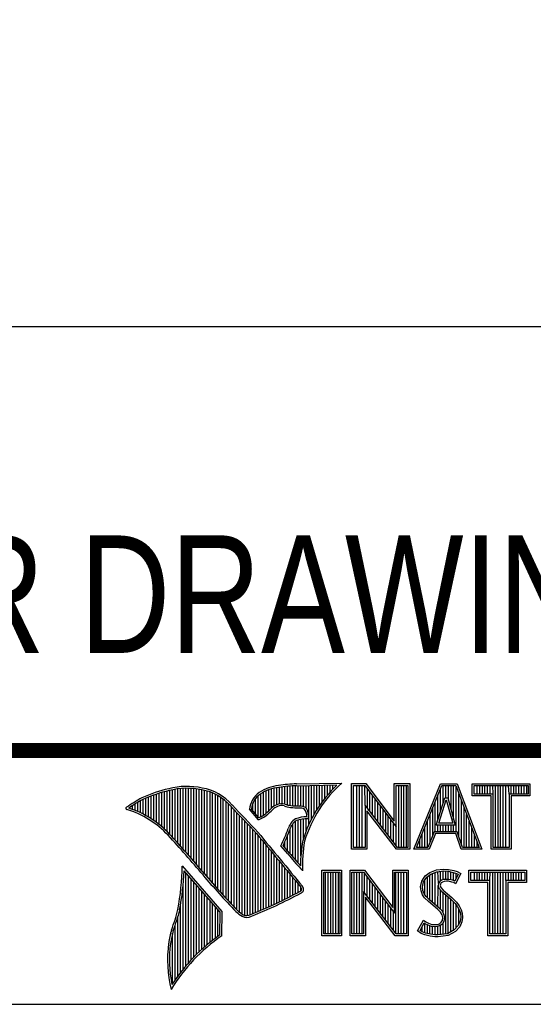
# Model space of a CAD drawing. Header units: inches. Extents: x 0.2 to 16.8, y 0.2 to 10.8.
# Tile 5 of 12: x 13.1 to 13.8, y 1.6 to 2.9. Entities that reach past the tile are written whole.
import ezdxf

# ---------------------------------------------------------------- set-up
doc = ezdxf.new("R2010")
doc.units = ezdxf.units.IN
doc.header["$LTSCALE"] = 0.935
doc.header["$MEASUREMENT"] = 0
doc.layers.get('0').update_dxf_attribs({"linetype": 'CONTINUOUS'})
doc.layers.add('DIMENSIONS', color=7, linetype='CONTINUOUS')
doc.styles.get("Standard").update_dxf_attribs({"font": 'txt', "width": 0.8})
doc.dimstyles.new('DIMSTYLE_1', dxfattribs={"dimtxt": 0.125, "dimasz": 0.18, "dimexe": 0.18, "dimexo": 0.0625, "dimgap": 0.09, "dimtad": 0, "dimtih": 1, "dimtoh": 1, "dimdec": 3, "dimzin": 4, "dimdsep": 46, "dimtxsty": 'STANDARD', "dimblk": '_FILLED', "dimblk1": '_FILLED', "dimblk2": '_FILLED', "dimcen": 0.09, "dimadec": 0, "dimazin": 0, "dimtp": 0.01, "dimtm": 0.01, "dimtfac": 1, "dimtdec": 3, "dimtofl": 0, "dimtmove": 0, "dimatfit": 3, "dimldrblk": '_FILLED', "dimfxl": 1, "dimtolj": 1, "dimtzin": 4, "dimarcsym": 0})

# ---------------------------------------------------------------- blocks, each defined once
blk = doc.blocks.new('_FILLED')
at = {"color": 0, "linetype": 'BYBLOCK'}
blk.add_solid([(0, 0), (-1, 0.1736), (-1, -0.1736)], dxfattribs=at)
blk = doc.blocks.new('*D5')
at = {"layer": 'DIMENSIONS', "color": 2, "linetype": 'CONTINUOUS'}
for p, q in [((14.1448, 3.8624), (14.1448, 2.4089)), ((7.4748, 3.1585), (7.4748, 2.4089)), ((7.4748, 2.5339), (10.0348, 2.5339)), ((14.1448, 2.5339), (11.5848, 2.5339))]:
    blk.add_line(p, q, dxfattribs=at)
at = {"layer": 'DIMENSIONS', "color": 2, "linetype": 'CONTINUOUS', "xscale": 0.18, "yscale": 0.18, "zscale": 0.18, "rotation": 180}
blk.add_blockref('_FILLED', (7.4748, 2.5339), dxfattribs=at)
at = {"layer": 'DIMENSIONS', "color": 2, "linetype": 'CONTINUOUS', "xscale": 0.18, "yscale": 0.18, "zscale": 0.18}
blk.add_blockref('_FILLED', (14.1448, 2.5339), dxfattribs=at)
at = {"layer": 'DIMENSIONS', "color": 2, "linetype": 'CONTINUOUS', "insert": (10.8098, 2.5964), "char_height": 0.125, "width": 1.425, "attachment_point": 2, "line_spacing_factor": 0.9}
blk.add_mtext('6.670{\\Ftxt.shx;\\W1.000000;\\H0.125000; }[169.42]', dxfattribs=at)

msp = doc.modelspace()

# ---------------------------------------------------------------- linework, layer by layer
at = {"color": 2, "linetype": 'CONTINUOUS'}
for p, q in [((13.4529, 1.9261), (13.5132, 1.9271)), ((13.5261, 1.9263), (13.5451, 1.9263)), ((13.5261, 1.839), (13.5261, 1.9263)), ((13.5451, 1.9263), (13.5829, 1.8765)), ((13.5829, 1.9263), (13.6036, 1.9263)), ((13.5829, 1.8765), (13.5829, 1.9263)), ((13.6036, 1.9263), (13.6036, 1.839)), ((13.6088, 1.839), (13.6444, 1.9262)), ((13.6444, 1.9262), (13.6664, 1.9262)), ((13.6664, 1.9262), (13.6995, 1.839)), ((13.6866, 1.9262), (13.7634, 1.9262)), ((13.6866, 1.9099), (13.6866, 1.9262)), ((13.7634, 1.9262), (13.7634, 1.9099)), ((13.2667, 1.8747), (13.2667, 1.9124)), ((13.2702, 1.872), (13.2702, 1.9135)), ((13.2738, 1.869), (13.2738, 1.9146)), ((13.2773, 1.8658), (13.2773, 1.9155)), ((13.2809, 1.8624), (13.2809, 1.9164)), ((13.2844, 1.8587), (13.2844, 1.9173)), ((13.288, 1.8549), (13.288, 1.9181)), ((13.2915, 1.851), (13.2915, 1.9188)), ((13.2951, 1.8471), (13.2951, 1.9194)), ((13.2987, 1.8431), (13.2987, 1.9198)), ((13.3022, 1.8391), (13.3022, 1.92)), ((13.3058, 1.8351), (13.3058, 1.9201)), ((13.3093, 1.8311), (13.3093, 1.9201)), ((13.3129, 1.827), (13.3129, 1.9199)), ((13.3164, 1.8229), (13.3164, 1.9196)), ((13.32, 1.8188), (13.32, 1.9192)), ((13.3235, 1.8146), (13.3235, 1.9186)), ((13.3271, 1.8104), (13.3271, 1.9179)), ((13.3306, 1.8062), (13.3306, 1.9172)), ((13.3342, 1.802), (13.3342, 1.9163)), ((13.3378, 1.7978), (13.3378, 1.9151)), ((13.3413, 1.7937), (13.3413, 1.9138)), ((13.3449, 1.7897), (13.3449, 1.9122)), ((13.4053, 1.8823), (13.4053, 1.9129)), ((13.4088, 1.8844), (13.4088, 1.915)), ((13.4124, 1.887), (13.4124, 1.9167)), ((13.4159, 1.89), (13.4159, 1.9182)), ((13.4195, 1.8937), (13.4195, 1.9193)), ((13.4231, 1.8964), (13.4231, 1.9203)), ((13.4266, 1.8982), (13.4266, 1.9209)), ((13.4302, 1.8995), (13.4302, 1.9214)), ((13.4337, 1.8997), (13.4337, 1.922)), ((13.4373, 1.8991), (13.4373, 1.9224)), ((13.4408, 1.898), (13.4408, 1.9228)), ((13.4444, 1.8972), (13.4444, 1.9231)), ((13.4479, 1.8969), (13.4479, 1.9234)), ((13.4515, 1.8966), (13.4515, 1.9236)), ((13.453, 1.9236), (13.5067, 1.9245)), ((13.455, 1.8965), (13.455, 1.9237)), ((13.4586, 1.8964), (13.4586, 1.9237)), ((13.4622, 1.8957), (13.4622, 1.9238)), ((13.4657, 1.8935), (13.4657, 1.9238)), ((13.4693, 1.872), (13.4693, 1.9239)), ((13.4728, 1.8794), (13.4728, 1.9239)), ((13.4764, 1.8859), (13.4764, 1.924)), ((13.4799, 1.8919), (13.4799, 1.924)), ((13.4835, 1.8973), (13.4835, 1.9241)), ((13.487, 1.9023), (13.487, 1.9242)), ((13.4906, 1.9069), (13.4906, 1.9242)), ((13.4941, 1.9112), (13.4941, 1.9243)), ((13.4977, 1.9153), (13.4977, 1.9243)), ((13.5013, 1.9191), (13.5013, 1.9244)), ((13.5286, 1.9237), (13.5439, 1.9237)), ((13.5286, 1.8415), (13.5286, 1.9237)), ((13.5332, 1.8415), (13.5332, 1.9237)), ((13.5367, 1.8415), (13.5367, 1.9237)), ((13.5402, 1.8415), (13.5402, 1.9237)), ((13.5441, 1.8976), (13.5437, 1.9237)), ((13.5439, 1.9237), (13.5854, 1.869)), ((13.5471, 1.8936), (13.5471, 1.9194)), ((13.5506, 1.8891), (13.5506, 1.9149)), ((13.5854, 1.9237), (13.6011, 1.9237)), ((13.5854, 1.869), (13.5854, 1.9237)), ((13.5889, 1.8415), (13.5889, 1.9237)), ((13.5923, 1.8415), (13.5923, 1.9237)), ((13.5958, 1.8415), (13.5958, 1.9237)), ((13.5993, 1.8415), (13.5993, 1.9237)), ((13.6011, 1.9237), (13.6011, 1.8415)), ((13.6125, 1.8415), (13.6461, 1.9237)), ((13.6445, 1.8893), (13.6445, 1.9197)), ((13.6461, 1.9237), (13.6647, 1.9237)), ((13.6479, 1.9006), (13.6479, 1.9237)), ((13.6514, 1.9073), (13.6514, 1.9237)), ((13.6549, 1.9043), (13.6549, 1.9237)), ((13.6584, 1.8915), (13.6584, 1.9237)), ((13.6618, 1.8787), (13.6618, 1.9237)), ((13.6647, 1.9237), (13.6959, 1.8415)), ((13.6653, 1.8623), (13.6653, 1.922)), ((13.6688, 1.8555), (13.6688, 1.9128)), ((13.6891, 1.9237), (13.7609, 1.9237)), ((13.6891, 1.9125), (13.6891, 1.9237)), ((13.7143, 1.9125), (13.6891, 1.9125)), ((13.6931, 1.9125), (13.6931, 1.9237)), ((13.6966, 1.9125), (13.6966, 1.9237)), ((13.7001, 1.9125), (13.7001, 1.9237)), ((13.7035, 1.9125), (13.7035, 1.9237)), ((13.707, 1.9125), (13.707, 1.9237)), ((13.7105, 1.9125), (13.7105, 1.9237)), ((13.7143, 1.9125), (13.714, 1.9237)), ((13.7143, 1.8415), (13.7143, 1.9125)), ((13.7174, 1.8415), (13.7174, 1.9237)), ((13.7209, 1.8415), (13.7209, 1.9237)), ((13.7244, 1.8415), (13.7244, 1.9237)), ((13.7279, 1.8415), (13.7279, 1.9237)), ((13.7313, 1.8415), (13.7313, 1.9237)), ((13.7357, 1.9125), (13.7348, 1.9237)), ((13.7609, 1.9125), (13.7357, 1.9125)), ((13.7357, 1.9125), (13.7357, 1.8415)), ((13.7383, 1.9125), (13.7383, 1.9237)), ((13.7418, 1.9125), (13.7418, 1.9237)), ((13.7452, 1.9125), (13.7452, 1.9237)), ((13.7487, 1.9125), (13.7487, 1.9237)), ((13.7522, 1.9125), (13.7522, 1.9237)), ((13.7557, 1.9125), (13.7557, 1.9237)), ((13.7591, 1.9125), (13.7591, 1.9237)), ((13.7609, 1.9237), (13.7609, 1.9125)), ((13.2382, 1.8907), (13.2382, 1.8994)), ((13.2418, 1.8892), (13.2418, 1.9015)), ((13.2453, 1.8876), (13.2453, 1.9035)), ((13.2489, 1.8858), (13.2489, 1.9054)), ((13.2524, 1.8839), (13.2524, 1.9069)), ((13.256, 1.8818), (13.256, 1.9084)), ((13.2596, 1.8796), (13.2596, 1.9098)), ((13.2631, 1.8772), (13.2631, 1.9111)), ((13.3484, 1.7856), (13.3484, 1.9103)), ((13.352, 1.7817), (13.352, 1.9081)), ((13.3555, 1.7778), (13.3555, 1.9055)), ((13.3591, 1.7739), (13.3591, 1.9026)), ((13.3626, 1.7701), (13.3626, 1.8991)), ((13.3946, 1.8908), (13.3946, 1.8999)), ((13.3982, 1.8866), (13.3982, 1.9062)), ((13.4017, 1.8824), (13.4017, 1.9101)), ((13.5541, 1.8846), (13.5541, 1.9103)), ((13.5576, 1.8801), (13.5576, 1.9057)), ((13.561, 1.8756), (13.561, 1.9011)), ((13.6375, 1.8623), (13.6375, 1.9027)), ((13.6388, 1.8711), (13.65, 1.9073)), ((13.641, 1.8781), (13.641, 1.9112)), ((13.6423, 1.8736), (13.6519, 1.9048)), ((13.65, 1.9073), (13.6541, 1.9073)), ((13.6519, 1.9048), (13.6521, 1.9048)), ((13.6521, 1.9048), (13.6606, 1.8736)), ((13.6541, 1.9073), (13.6639, 1.8711)), ((13.6723, 1.8452), (13.6723, 1.9037)), ((13.7118, 1.9099), (13.6866, 1.9099)), ((13.7118, 1.839), (13.7118, 1.9099)), ((13.7634, 1.9099), (13.7382, 1.9099)), ((13.7382, 1.9099), (13.7382, 1.839)), ((13.2311, 1.8934), (13.2311, 1.8949)), ((13.2347, 1.8921), (13.2347, 1.8972)), ((13.3662, 1.7663), (13.3662, 1.8952)), ((13.3697, 1.7625), (13.3697, 1.8915)), ((13.3733, 1.7588), (13.3733, 1.8878)), ((13.4022, 1.878), (13.3901, 1.8922)), ((13.4029, 1.881), (13.3927, 1.893)), ((13.5873, 1.8415), (13.5441, 1.8976)), ((13.5441, 1.8976), (13.5441, 1.8415)), ((13.586, 1.839), (13.5466, 1.8902)), ((13.5466, 1.8902), (13.5466, 1.839)), ((13.5645, 1.8711), (13.5645, 1.8965)), ((13.568, 1.8665), (13.568, 1.8919)), ((13.5715, 1.862), (13.5715, 1.8874)), ((13.6306, 1.8486), (13.6306, 1.8857)), ((13.634, 1.8573), (13.634, 1.8942)), ((13.6757, 1.8415), (13.6757, 1.8945)), ((13.6792, 1.8415), (13.6792, 1.8854)), ((13.3769, 1.7556), (13.3769, 1.8841)), ((13.3804, 1.7529), (13.3804, 1.8803)), ((13.384, 1.7512), (13.384, 1.8766)), ((13.3875, 1.7509), (13.3875, 1.8728)), ((13.4479, 1.8288), (13.4479, 1.873)), ((13.4515, 1.8247), (13.4515, 1.8764)), ((13.455, 1.8207), (13.455, 1.878)), ((13.4586, 1.8303), (13.4586, 1.879)), ((13.4622, 1.8535), (13.4622, 1.8795)), ((13.4657, 1.8636), (13.4657, 1.8798)), ((13.575, 1.8575), (13.575, 1.8828)), ((13.5784, 1.853), (13.5784, 1.8782)), ((13.5819, 1.8485), (13.5819, 1.8736)), ((13.6271, 1.8415), (13.6271, 1.8771)), ((13.6606, 1.8736), (13.6423, 1.8736)), ((13.6827, 1.8415), (13.6827, 1.8762)), ((13.3911, 1.7518), (13.3911, 1.8691)), ((13.3946, 1.7533), (13.3946, 1.8653)), ((13.3982, 1.7548), (13.3982, 1.8615)), ((13.4444, 1.8331), (13.4444, 1.8665)), ((13.5854, 1.844), (13.5854, 1.869)), ((13.6201, 1.8415), (13.6201, 1.8601)), ((13.6236, 1.8415), (13.6236, 1.8686)), ((13.6361, 1.8623), (13.6277, 1.8415)), ((13.6378, 1.8598), (13.6294, 1.839)), ((13.6665, 1.8623), (13.6361, 1.8623)), ((13.6647, 1.8598), (13.6378, 1.8598)), ((13.6639, 1.8711), (13.6388, 1.8711)), ((13.641, 1.8623), (13.641, 1.8711)), ((13.6445, 1.8623), (13.6445, 1.8711)), ((13.6479, 1.8623), (13.6479, 1.8711)), ((13.6514, 1.8623), (13.6514, 1.8711)), ((13.6549, 1.8623), (13.6549, 1.8711)), ((13.6584, 1.8623), (13.6584, 1.8711)), ((13.6618, 1.8623), (13.6618, 1.8711)), ((13.6717, 1.839), (13.6647, 1.8598)), ((13.6735, 1.8415), (13.6665, 1.8623)), ((13.6862, 1.8415), (13.6862, 1.8671)), ((13.4017, 1.7563), (13.4017, 1.8574)), ((13.4053, 1.7578), (13.4053, 1.8531)), ((13.4088, 1.7593), (13.4088, 1.8488)), ((13.4373, 1.8413), (13.4373, 1.8491)), ((13.4408, 1.8372), (13.4408, 1.8572)), ((13.6167, 1.8415), (13.6167, 1.8516)), ((13.6896, 1.8415), (13.6896, 1.8579)), ((13.6931, 1.8415), (13.6931, 1.8488)), ((13.4124, 1.7609), (13.4124, 1.8445)), ((13.4159, 1.7625), (13.4159, 1.8402)), ((13.4195, 1.7641), (13.4195, 1.8359)), ((13.4414, 1.8328), (13.4319, 1.8437)), ((13.4433, 1.8344), (13.4349, 1.844)), ((13.5466, 1.839), (13.5261, 1.839)), ((13.5441, 1.8415), (13.5286, 1.8415)), ((13.6036, 1.839), (13.586, 1.839)), ((13.6011, 1.8415), (13.5873, 1.8415)), ((13.6294, 1.839), (13.6088, 1.839)), ((13.6277, 1.8415), (13.6125, 1.8415)), ((13.6995, 1.839), (13.6717, 1.839)), ((13.6959, 1.8415), (13.6735, 1.8415)), ((13.7382, 1.839), (13.7118, 1.839)), ((13.7357, 1.8415), (13.7143, 1.8415)), ((13.4231, 1.7657), (13.4231, 1.8316)), ((13.4266, 1.7674), (13.4266, 1.8273)), ((13.4302, 1.7691), (13.4302, 1.823)), ((13.3541, 1.7564), (13.301, 1.8168)), ((13.3515, 1.7555), (13.3033, 1.8103)), ((13.3058, 1.684), (13.3058, 1.8075)), ((13.4337, 1.7708), (13.4337, 1.8187)), ((13.4373, 1.7725), (13.4373, 1.8144)), ((13.4408, 1.7743), (13.4408, 1.8101)), ((13.4609, 1.8106), (13.4586, 1.8131)), ((13.4865, 1.8113), (13.5128, 1.8113)), ((13.4865, 1.724), (13.4865, 1.8113)), ((13.489, 1.8087), (13.5103, 1.8087)), ((13.489, 1.7266), (13.489, 1.8087)), ((13.4914, 1.7266), (13.4914, 1.8087)), ((13.4949, 1.7266), (13.4949, 1.8087)), ((13.4983, 1.7266), (13.4983, 1.8087)), ((13.5018, 1.7266), (13.5018, 1.8087)), ((13.5053, 1.7266), (13.5053, 1.8087)), ((13.5088, 1.7266), (13.5088, 1.8087)), ((13.5103, 1.8087), (13.5103, 1.7266)), ((13.5128, 1.8113), (13.5128, 1.724)), ((13.5241, 1.8113), (13.5432, 1.8113)), ((13.5241, 1.724), (13.5241, 1.8113)), ((13.5266, 1.8088), (13.5419, 1.8088)), ((13.5266, 1.7266), (13.5266, 1.8088)), ((13.5296, 1.7266), (13.5296, 1.8088)), ((13.5331, 1.7266), (13.5331, 1.8088)), ((13.5366, 1.7266), (13.5366, 1.8088)), ((13.5401, 1.7266), (13.5401, 1.8088)), ((13.5419, 1.8088), (13.5834, 1.7541)), ((13.5432, 1.8113), (13.5809, 1.7616)), ((13.5809, 1.8113), (13.6016, 1.8113)), ((13.5809, 1.7616), (13.5809, 1.8113)), ((13.5834, 1.8088), (13.5991, 1.8088)), ((13.5834, 1.7541), (13.5834, 1.8088)), ((13.5852, 1.7266), (13.5852, 1.8088)), ((13.5887, 1.7266), (13.5887, 1.8088)), ((13.5922, 1.7266), (13.5922, 1.8088)), ((13.5957, 1.7266), (13.5957, 1.8088)), ((13.5991, 1.8088), (13.5991, 1.7266)), ((13.6016, 1.8113), (13.6016, 1.724)), ((13.6242, 1.8037), (13.6303, 1.8082)), ((13.6303, 1.8082), (13.639, 1.8116)), ((13.6315, 1.806), (13.6396, 1.8092)), ((13.6339, 1.7682), (13.6339, 1.8069)), ((13.6374, 1.7653), (13.6374, 1.8083)), ((13.639, 1.8116), (13.6486, 1.8127)), ((13.6396, 1.8092), (13.6487, 1.8102)), ((13.6418, 1.7935), (13.6408, 1.8093)), ((13.6443, 1.7967), (13.6443, 1.8097)), ((13.6478, 1.7983), (13.6478, 1.8101)), ((13.6486, 1.8127), (13.6551, 1.8122)), ((13.6487, 1.8102), (13.6547, 1.8097)), ((13.6513, 1.7989), (13.6513, 1.81)), ((13.6547, 1.8097), (13.6614, 1.8083)), ((13.6547, 1.7989), (13.6547, 1.8097)), ((13.6551, 1.8122), (13.6621, 1.8107)), ((13.6582, 1.7983), (13.6582, 1.809)), ((13.6614, 1.8083), (13.6655, 1.8069)), ((13.6617, 1.7974), (13.6617, 1.8082)), ((13.6621, 1.8107), (13.6665, 1.8093)), ((13.6713, 1.807), (13.6644, 1.7932)), ((13.6652, 1.8005), (13.6652, 1.807)), ((13.6655, 1.8069), (13.6678, 1.8058)), ((13.6665, 1.8093), (13.6713, 1.807)), ((13.6822, 1.8113), (13.759, 1.8113)), ((13.6822, 1.795), (13.6822, 1.8113)), ((13.6847, 1.8087), (13.7565, 1.8087)), ((13.6847, 1.7975), (13.6847, 1.8087)), ((13.6895, 1.7975), (13.6895, 1.8087)), ((13.693, 1.7975), (13.693, 1.8087)), ((13.6964, 1.7975), (13.6964, 1.8087)), ((13.6999, 1.7975), (13.6999, 1.8087)), ((13.7034, 1.7975), (13.7034, 1.8087)), ((13.7069, 1.7975), (13.7069, 1.8087)), ((13.7099, 1.7975), (13.7103, 1.8087)), ((13.7138, 1.7266), (13.7138, 1.8087)), ((13.7173, 1.7266), (13.7173, 1.8087)), ((13.7208, 1.7266), (13.7208, 1.8087)), ((13.7242, 1.7266), (13.7242, 1.8087)), ((13.7277, 1.7266), (13.7277, 1.8087)), ((13.7313, 1.7975), (13.7312, 1.8087)), ((13.7347, 1.7975), (13.7347, 1.8087)), ((13.7382, 1.7975), (13.7382, 1.8087)), ((13.7416, 1.7975), (13.7416, 1.8087)), ((13.7451, 1.7975), (13.7451, 1.8087)), ((13.7486, 1.7975), (13.7486, 1.8087)), ((13.7521, 1.7975), (13.7521, 1.8087)), ((13.7565, 1.8087), (13.7565, 1.7975)), ((13.759, 1.8113), (13.759, 1.795)), ((13.3093, 1.6881), (13.3093, 1.8035)), ((13.3129, 1.692), (13.3129, 1.7994)), ((13.3164, 1.6958), (13.3164, 1.7954)), ((13.4444, 1.7761), (13.4444, 1.8058)), ((13.4479, 1.7779), (13.4479, 1.8015)), ((13.4515, 1.7798), (13.4515, 1.7972)), ((13.5435, 1.7809), (13.5435, 1.8067)), ((13.547, 1.7763), (13.547, 1.8021)), ((13.5505, 1.7718), (13.5505, 1.7975)), ((13.618, 1.7893), (13.6195, 1.7968)), ((13.6195, 1.7968), (13.6242, 1.8037)), ((13.6206, 1.7892), (13.6219, 1.7958)), ((13.6219, 1.7958), (13.626, 1.8019)), ((13.6235, 1.778), (13.6235, 1.7982)), ((13.626, 1.8019), (13.6315, 1.806)), ((13.6269, 1.7745), (13.6269, 1.8026)), ((13.6304, 1.771), (13.6304, 1.8051)), ((13.6434, 1.796), (13.6418, 1.7935)), ((13.6458, 1.7978), (13.6434, 1.796)), ((13.6453, 1.7943), (13.6443, 1.7926)), ((13.647, 1.7955), (13.6453, 1.7943)), ((13.649, 1.7987), (13.6458, 1.7978)), ((13.6495, 1.7962), (13.647, 1.7955)), ((13.6521, 1.799), (13.649, 1.7987)), ((13.6522, 1.7965), (13.6495, 1.7962)), ((13.6554, 1.7989), (13.6521, 1.799)), ((13.6551, 1.7964), (13.6522, 1.7965)), ((13.6596, 1.7955), (13.6551, 1.7964)), ((13.6602, 1.7979), (13.6554, 1.7989)), ((13.662, 1.7947), (13.6596, 1.7955)), ((13.663, 1.797), (13.6602, 1.7979)), ((13.6644, 1.7932), (13.662, 1.7947)), ((13.6633, 1.7968), (13.663, 1.797)), ((13.6678, 1.8058), (13.6633, 1.7968)), ((13.7074, 1.795), (13.6822, 1.795)), ((13.7099, 1.7975), (13.6847, 1.7975)), ((13.7074, 1.724), (13.7074, 1.795)), ((13.7099, 1.7266), (13.7099, 1.7975)), ((13.7565, 1.7975), (13.7313, 1.7975)), ((13.7313, 1.7975), (13.7313, 1.7266)), ((13.759, 1.795), (13.7338, 1.795)), ((13.7338, 1.795), (13.7338, 1.724)), ((13.3022, 1.6797), (13.3022, 1.7929)), ((13.32, 1.6994), (13.32, 1.7914)), ((13.3235, 1.7028), (13.3235, 1.7873)), ((13.3271, 1.7061), (13.3271, 1.7833)), ((13.455, 1.7817), (13.455, 1.7929)), ((13.4586, 1.7837), (13.4586, 1.7886)), ((13.5853, 1.7266), (13.5421, 1.7827)), ((13.5421, 1.7827), (13.5421, 1.7266)), ((13.554, 1.7673), (13.554, 1.7929)), ((13.5574, 1.7628), (13.5574, 1.7884)), ((13.5609, 1.7583), (13.5609, 1.7838)), ((13.6186, 1.7836), (13.618, 1.7893)), ((13.6206, 1.7785), (13.6186, 1.7836)), ((13.6211, 1.7842), (13.6206, 1.7892)), ((13.6228, 1.7797), (13.6211, 1.7842)), ((13.6408, 1.7623), (13.6415, 1.791)), ((13.6418, 1.7935), (13.6415, 1.791)), ((13.6415, 1.791), (13.6424, 1.7873)), ((13.6424, 1.7873), (13.646, 1.7827)), ((13.6443, 1.7926), (13.6441, 1.7911)), ((13.6441, 1.7911), (13.6447, 1.7884)), ((13.6443, 1.7591), (13.6443, 1.7849)), ((13.6447, 1.7884), (13.6479, 1.7845)), ((13.646, 1.7827), (13.6577, 1.773)), ((13.6478, 1.7548), (13.6478, 1.7813)), ((13.6479, 1.7845), (13.6594, 1.7749)), ((13.3306, 1.7093), (13.3306, 1.7792)), ((13.3342, 1.7123), (13.3342, 1.7752)), ((13.3378, 1.7152), (13.3378, 1.7712)), ((13.5841, 1.724), (13.5446, 1.7753)), ((13.5446, 1.7753), (13.5446, 1.724)), ((13.5644, 1.7538), (13.5644, 1.7792)), ((13.5679, 1.7492), (13.5679, 1.7746)), ((13.5713, 1.7447), (13.5713, 1.77)), ((13.6233, 1.7746), (13.6206, 1.7785)), ((13.6252, 1.7762), (13.6228, 1.7797)), ((13.6285, 1.7694), (13.6233, 1.7746)), ((13.6302, 1.7712), (13.6252, 1.7762)), ((13.6405, 1.7593), (13.6285, 1.7694)), ((13.6422, 1.7612), (13.6302, 1.7712)), ((13.6513, 1.7265), (13.6513, 1.7784)), ((13.6547, 1.7269), (13.6547, 1.7755)), ((13.6577, 1.773), (13.6607, 1.77)), ((13.6582, 1.7292), (13.6582, 1.7725)), ((13.6594, 1.7749), (13.6626, 1.7718)), ((13.6607, 1.77), (13.6638, 1.7668)), ((13.6617, 1.7306), (13.6617, 1.769)), ((13.6626, 1.7718), (13.6657, 1.7685)), ((13.6657, 1.7685), (13.6693, 1.7638)), ((13.2987, 1.6752), (13.2987, 1.7654)), ((13.3413, 1.718), (13.3413, 1.7671)), ((13.3449, 1.7208), (13.3449, 1.7631)), ((13.3484, 1.7234), (13.3484, 1.759)), ((13.351, 1.7252), (13.3515, 1.7555)), ((13.3534, 1.7238), (13.3541, 1.7564)), ((13.5748, 1.7402), (13.5748, 1.7654)), ((13.5783, 1.7357), (13.5783, 1.7609)), ((13.5818, 1.7312), (13.5818, 1.7563)), ((13.6444, 1.7554), (13.6405, 1.7593)), ((13.6464, 1.757), (13.6422, 1.7612)), ((13.6467, 1.7518), (13.6444, 1.7554)), ((13.649, 1.7529), (13.6464, 1.757)), ((13.6638, 1.7668), (13.6672, 1.7625)), ((13.6652, 1.7345), (13.6652, 1.765)), ((13.6672, 1.7625), (13.6696, 1.7575)), ((13.6686, 1.7383), (13.6686, 1.7595)), ((13.6693, 1.7638), (13.672, 1.7584)), ((13.6696, 1.7575), (13.6709, 1.7536)), ((13.672, 1.7584), (13.6734, 1.7541)), ((13.2951, 1.6705), (13.2951, 1.7497)), ((13.614, 1.7304), (13.6218, 1.7448)), ((13.6218, 1.7448), (13.6251, 1.7424)), ((13.6251, 1.7424), (13.6284, 1.7407)), ((13.6429, 1.7401), (13.6455, 1.7419)), ((13.6455, 1.7419), (13.647, 1.7443)), ((13.6477, 1.7481), (13.6467, 1.7518)), ((13.647, 1.7443), (13.6477, 1.7481)), ((13.6473, 1.7402), (13.6493, 1.7434)), ((13.6503, 1.7482), (13.649, 1.7529)), ((13.6493, 1.7434), (13.6503, 1.7482)), ((13.6705, 1.7433), (13.6679, 1.7375)), ((13.6729, 1.7425), (13.6701, 1.7361)), ((13.6713, 1.7483), (13.6705, 1.7433)), ((13.6709, 1.7536), (13.6713, 1.7483)), ((13.6738, 1.7482), (13.6729, 1.7425)), ((13.6734, 1.7541), (13.6738, 1.7482)), ((13.2915, 1.6655), (13.2915, 1.7383)), ((13.6189, 1.7271), (13.614, 1.7304)), ((13.6173, 1.7312), (13.6226, 1.741)), ((13.6201, 1.7293), (13.6173, 1.7312)), ((13.62, 1.7294), (13.62, 1.7362)), ((13.6245, 1.7276), (13.6201, 1.7293)), ((13.6226, 1.741), (13.6237, 1.7402)), ((13.6235, 1.7278), (13.6237, 1.7402)), ((13.6237, 1.7402), (13.6274, 1.7384)), ((13.6269, 1.727), (13.6269, 1.7386)), ((13.6274, 1.7384), (13.6321, 1.7368)), ((13.6284, 1.7407), (13.6327, 1.7392)), ((13.6304, 1.7263), (13.6304, 1.7374)), ((13.6321, 1.7368), (13.6366, 1.7362)), ((13.6327, 1.7392), (13.6366, 1.7388)), ((13.6339, 1.7257), (13.6339, 1.7366)), ((13.6366, 1.7388), (13.6402, 1.7391)), ((13.6366, 1.7362), (13.6408, 1.7366)), ((13.6374, 1.7252), (13.6374, 1.7362)), ((13.6402, 1.7391), (13.6429, 1.7401)), ((13.6408, 1.7366), (13.6441, 1.7379)), ((13.6408, 1.7251), (13.6408, 1.7366)), ((13.6441, 1.7379), (13.6473, 1.7402)), ((13.6443, 1.7256), (13.6443, 1.738)), ((13.6478, 1.726), (13.6478, 1.7405)), ((13.6628, 1.7318), (13.6539, 1.7268)), ((13.6644, 1.7298), (13.6548, 1.7244)), ((13.6679, 1.7375), (13.6628, 1.7318)), ((13.6701, 1.7361), (13.6644, 1.7298)), ((13.288, 1.6603), (13.288, 1.7273)), ((13.5128, 1.724), (13.4865, 1.724)), ((13.5103, 1.7266), (13.489, 1.7266)), ((13.5446, 1.724), (13.5241, 1.724)), ((13.5421, 1.7266), (13.5266, 1.7266)), ((13.6016, 1.724), (13.5841, 1.724)), ((13.5991, 1.7266), (13.5853, 1.7266)), ((13.6237, 1.7251), (13.6189, 1.7271)), ((13.6308, 1.7236), (13.6237, 1.7251)), ((13.6312, 1.7261), (13.6245, 1.7276)), ((13.6368, 1.7227), (13.6308, 1.7236)), ((13.637, 1.7253), (13.6312, 1.7261)), ((13.6411, 1.7226), (13.6368, 1.7227)), ((13.641, 1.7251), (13.637, 1.7253)), ((13.6539, 1.7268), (13.641, 1.7251)), ((13.6548, 1.7244), (13.6411, 1.7226)), ((13.7338, 1.724), (13.7074, 1.724)), ((13.7313, 1.7266), (13.7099, 1.7266)), ((13.0653, 1.6329), (16.75, 1.6329))]:
    msp.add_line(p, q, dxfattribs=at)
at = {"color": 7, "linetype": 'CONTINUOUS', "const_width": 0.02}
msp.add_lwpolyline([(11.4718, 1.9702), (16.75, 1.9707)], dxfattribs=at)
at = {"color": 2, "linetype": 'CONTINUOUS'}
for centre, radius, start, end in [((13.4616, 1.7138), 0.2125, 92.3477, 98.8369), ((13.6217, 1.8028), 0.1649, 131.1194, 163.4134), ((13.3216, 1.7468), 0.177, 102.6162, 114.8514), ((13.3216, 1.7468), 0.1745, 102.5985, 114.8293), ((13.307, 1.8302), 0.0924, 77.2812, 105.0674), ((13.307, 1.8302), 0.0899, 77.2325, 105.1014), ((13.3167, 1.8552), 0.0636, 40.1648, 80.8423), ((13.3167, 1.8552), 0.0661, 40.2336, 80.7738), ((13.4213, 1.8889), 0.0313, 125.0326, 174.0473), ((13.4213, 1.8889), 0.0288, 125.1127, 171.9558), ((13.4354, 1.8654), 0.0587, 96.3007, 123.1683), ((13.4354, 1.8654), 0.0562, 96.2448, 123.1265), ((13.4616, 1.7138), 0.21, 92.3565, 98.8522), ((13.6217, 1.8028), 0.1674, 133.4016, 163.4573), ((13.3447, 1.7236), 0.208, 117.9346, 124.569), ((13.3447, 1.7236), 0.2055, 117.9533, 124.0367), ((13.433, 1.8857), 0.014, 72.6167, 117.3893), ((13.4494, 1.9318), 0.0349, 249.4421, 263.134), ((13.2274, 1.8935), 0.00155, 121.3524, 265.803), ((13.1892, 1.7705), 0.1273, 43.1667, 72.5704), ((13.1892, 1.7705), 0.1298, 43.1667, 71.8499), ((9.4003, -1.9018), 5.4906, 43.2466, 43.7675), ((9.4003, -1.9018), 5.4931, 43.2457, 43.7667), ((13.3796, 1.9289), 0.0557, 293.9922, 318.4433), ((13.3796, 1.9289), 0.0532, 295.9955, 318.5906), ((13.4362, 1.8753), 0.0249, 112.9192, 132.2696), ((13.4362, 1.8753), 0.0224, 112.6635, 131.9293), ((13.433, 1.8857), 0.0115, 72.9386, 117.864), ((13.4494, 1.9318), 0.0374, 249.5553, 263.1674), ((13.4585, 2.0257), 0.1317, 264.112, 269.1019), ((13.4585, 2.0257), 0.1292, 264.1212, 269.0704), ((13.4571, 1.8788), 0.0176, 64.4657, 92.2507), ((13.4571, 1.8788), 0.0151, 66.3199, 92.502), ((13.4523, 1.8834), 0.0143, 355.2993, 40.45), ((13.4523, 1.8834), 0.0168, 347.1186, 42.4046), ((13.4638, 1.86), 0.023, 122.696, 163.5009), ((13.4638, 1.86), 0.0205, 123.3504, 163.7172), ((13.4663, 1.8423), 0.0399, 89.6555, 111.8728), ((13.4663, 1.8423), 0.0374, 86.3771, 111.5055), ((12.2451, 0.8986), 1.4149, 39.9155, 42.7665), ((65.6515, 44.9666), 67.738, 219.521915, 219.600266), ((65.6515, 44.9666), 67.7355, 219.521847, 219.600368), ((13.2265, 1.9456), 0.2294, 333.6071, 339.8417), ((13.2265, 1.9456), 0.2319, 334.0205, 339.8621), ((12.2454, 0.8988), 1.4121, 39.915, 42.7661), ((13.6305, 1.8183), 0.1723, 169.238, 180.3751), ((13.6305, 1.8183), 0.1698, 169.2806, 182.6074), ((13.7339, 2.0706), 0.3745, 219.1028, 222.5928), ((13.7339, 2.0706), 0.377, 219.1094, 223.0893), ((12.9647, 1.8225), 0.3363, 349.0855, 359.0208), ((12.9647, 1.8225), 0.3388, 349.0755, 357.9397), ((14.0519, 2.4128), 0.945, 220.0426, 224.0118), ((14.0519, 2.4128), 0.9425, 220.0428, 224.0077), ((13.1446, 2.3649), 0.6607, 291.9868, 298.2489), ((13.1446, 2.3649), 0.6632, 291.9989, 298.2507), ((13.4509, 1.7943), 0.0131, 299.2554, 311.2666), ((13.4509, 1.7943), 0.0156, 299.1713, 314.8064), ((13.4462, 1.7802), 0.015, 26.3669, 33.8971), ((13.4451, 1.7861), 0.0146, 353.6896, 3.0529), ((13.4462, 1.7802), 0.0175, 24.6833, 34.3208), ((13.4451, 1.7861), 0.0171, 350.4808, 4.7809), ((13.0778, 1.8115), 0.2235, 339.0707, 346.3663), ((13.0778, 1.8115), 0.226, 339.1089, 346.3814), ((13.4134, 1.8005), 0.0604, 227.0935, 236.9215), ((13.4134, 1.8005), 0.0579, 227.1594, 236.7882), ((13.3867, 1.762), 0.0136, 242.8488, 298.0515), ((13.3867, 1.762), 0.0111, 243.4895, 298.6992), ((13.4956, 1.6793), 0.2156, 165.9357, 170.6856), ((13.4956, 1.6793), 0.2131, 165.9758, 170.6758), ((13.4878, 1.5294), 0.2364, 124.643, 148.5565), ((13.4878, 1.5294), 0.2389, 124.9511, 147.0981), ((13.4469, 1.6922), 0.1656, 172.3562, 193.7958), ((13.4469, 1.6922), 0.1631, 172.369, 191.6868)]:
    msp.add_arc(centre, radius, start, end, dxfattribs=at)

# ---------------------------------------------------------------- texts
at = {"color": 7, "linetype": 'CONTINUOUS', "insert": (13.0668, 2.2564), "char_height": 0.15625, "width": 2, "attachment_point": 2, "line_spacing_factor": 0.9}
msp.add_mtext('CUSTOMER DRAWING', dxfattribs=at)

# ---------------------------------------------------------------- dimensions: what is measured, and where the dimension line sits
at = {"layer": 'DIMENSIONS', "color": 2, "linetype": 'CONTINUOUS'}
dim = msp.add_linear_dim(base=(7.4748, 2.5339), p1=(14.1448, 3.8624), p2=(7.4748, 3.1585), angle=180, dimstyle='DIMSTYLE_1', dxfattribs=at)
dim.commit()
dim.dimension.update_dxf_attribs({"geometry": '*D5', "text_midpoint": (10.6598, 2.5339), "dimtype": 160})

doc.saveas('drawing.dxf')
